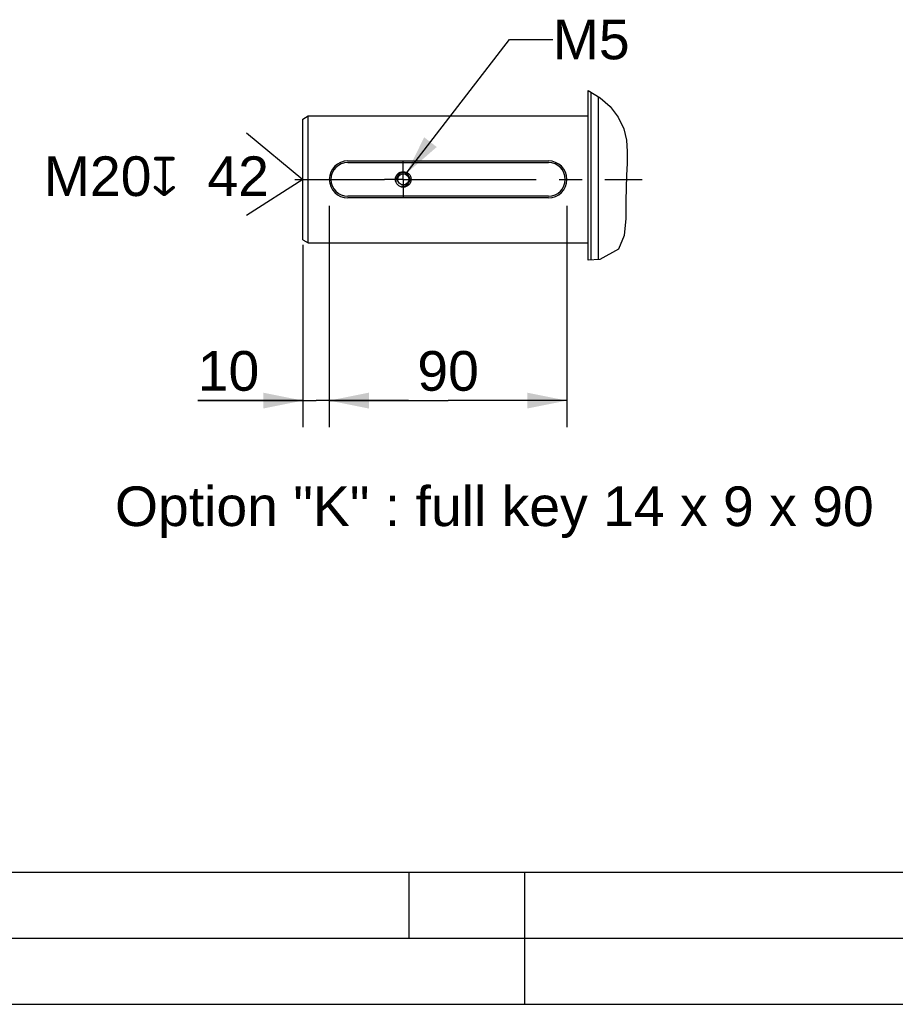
# Model space of a CAD drawing. Header units: millimetres. Extents: x 0 to 420, y 0 to 297.
# Tile 2 of 70: x 92 to 158, y 0 to 75. Entities that reach past the tile are written whole.
import ezdxf

# ---------------------------------------------------------------- set-up
doc = ezdxf.new("R2010")
doc.units = ezdxf.units.MM
doc.header["$LTSCALE"] = 23.1
doc.linetypes.add('CENTER', pattern=[0.6, 0.375, -0.075, 0.075, -0.075])
doc.layers.get('0').update_dxf_attribs({"linetype": 'CONTINUOUS'})
for name, color, linetype in [('AXIS', 7, 'CONTINUOUS'), ('COMPONENTS', 7, 'CONTINUOUS'), ('DETAIL', 7, 'CONTINUOUS'), ('DIMENSION', 7, 'CONTINUOUS')]:
    doc.layers.add(name, color=color, linetype=linetype)
doc.styles.get("Standard").update_dxf_attribs({"font": 'arial.ttf'})
doc.styles.add('TEXTSTYLE_4', font='gdt')
doc.dimstyles.new('DIMSTYLE_10', dxfattribs={"dimtxt": 3, "dimasz": 3, "dimexe": 0.18, "dimexo": 0.0625, "dimgap": 0.09, "dimtad": 1, "dimdec": 3, "dimlfac": 5, "dimdsep": 46, "dimtxsty": 'STANDARD', "dimblk": '_FILLED', "dimblk1": '_FILLED', "dimblk2": '_FILLED', "dimcen": 0.09, "dimadec": 0, "dimazin": 0, "dimtp": 0.3, "dimtm": 0.3, "dimtfac": 1, "dimtdec": 3, "dimtofl": 0, "dimtmove": 0, "dimatfit": 3, "dimldrblk": '_FILLED', "dimfxl": 1, "dimtolj": 1, "dimarcsym": 0})
doc.dimstyles.new('DIMSTYLE_9', dxfattribs={"dimtxt": 3, "dimasz": 3, "dimexe": 0.18, "dimexo": 0.0625, "dimgap": 0.09, "dimtad": 1, "dimdec": 3, "dimlfac": 5, "dimdsep": 46, "dimtxsty": 'STANDARD', "dimblk": '_FILLED', "dimblk1": '_FILLED', "dimblk2": '_FILLED', "dimcen": 0.09, "dimadec": 0, "dimazin": 0, "dimtp": 0.2, "dimtm": 0.2, "dimtfac": 1, "dimtdec": 3, "dimtofl": 0, "dimtmove": 0, "dimatfit": 3, "dimldrblk": '_FILLED', "dimfxl": 1, "dimtolj": 1, "dimarcsym": 0})
doc.dimstyles.get("Standard").update_dxf_attribs({"dimtxt": 3, "dimasz": 3, "dimexe": 0.18, "dimexo": 0.0625, "dimgap": 0.09, "dimtad": 1, "dimdec": 3, "dimdsep": 46, "dimtxsty": 'STANDARD', "dimblk": '_FILLED', "dimblk1": '_FILLED', "dimblk2": '_FILLED', "dimcen": 0.09, "dimadec": 0, "dimazin": 0, "dimtol": 1, "dimtp": 0.001, "dimtm": 0.001, "dimtfac": 1, "dimtdec": 3, "dimtofl": 0, "dimtmove": 0, "dimatfit": 3, "dimldrblk": '_FILLED', "dimfxl": 1, "dimtolj": 1, "dimarcsym": 0})

# ---------------------------------------------------------------- blocks, each defined once
blk = doc.blocks.new('_FILLED')
at = {"color": 0, "linetype": 'BYBLOCK'}
blk.add_solid([(0, 0), (-1, 0.2), (-1, -0.2)], dxfattribs=at)
blk = doc.blocks.new('*D12')
at = {"layer": 'DIMENSION', "color": 2, "linetype": 'CONTINUOUS'}
for p, q in [((115.196, 60.468), (115.196, 43.715)), ((113.196, 57.514), (113.196, 43.715)), ((113.196, 45.715), (105.228, 45.715)), ((105.228, 45.715), (114.196, 45.715)), ((121.196, 45.715), (114.196, 45.715)), ((115.196, 45.715), (121.196, 45.715))]:
    blk.add_line(p, q, dxfattribs=at)
at = {"layer": 'DIMENSION', "color": 2, "linetype": 'CONTINUOUS', "xscale": 3, "yscale": 3, "zscale": 3}
blk.add_blockref('_FILLED', (113.196, 45.715), dxfattribs=at)
at = {"layer": 'DIMENSION', "color": 2, "linetype": 'CONTINUOUS', "xscale": 3, "yscale": 3, "zscale": 3, "rotation": 180}
blk.add_blockref('_FILLED', (115.196, 45.715), dxfattribs=at)
at = {"layer": 'DIMENSION', "color": 2, "linetype": 'CONTINUOUS', "insert": (109.89, 49.465), "char_height": 3, "width": 4.66171, "attachment_point": 3, "line_spacing_factor": 0.9}
blk.add_mtext('10', dxfattribs=at)
blk = doc.blocks.new('*D13')
at = {"layer": 'DIMENSION', "color": 2, "linetype": 'CONTINUOUS'}
for p, q in [((115.196, 60.468), (115.196, 43.715)), ((133.196, 60.468), (133.196, 43.715)), ((115.196, 45.715), (124.196, 45.715)), ((133.196, 45.715), (124.196, 45.715))]:
    blk.add_line(p, q, dxfattribs=at)
at = {"layer": 'DIMENSION', "color": 2, "linetype": 'CONTINUOUS', "xscale": 3, "yscale": 3, "zscale": 3, "rotation": 180}
blk.add_blockref('_FILLED', (115.196, 45.715), dxfattribs=at)
at = {"layer": 'DIMENSION', "color": 2, "linetype": 'CONTINUOUS', "xscale": 3, "yscale": 3, "zscale": 3}
blk.add_blockref('_FILLED', (133.196, 45.715), dxfattribs=at)
at = {"layer": 'DIMENSION', "color": 2, "linetype": 'CONTINUOUS', "insert": (124.196, 49.465), "char_height": 3, "width": 4.66171, "attachment_point": 2, "line_spacing_factor": 0.9}
blk.add_mtext('90', dxfattribs=at)
blk = doc.blocks.new('CENTER_HOLE_ASM_BL5', base_point=(103.383, 62.863))
at = {"layer": 'DETAIL', "color": 2, "linetype": 'CONTINUOUS'}
for p, q in [((108.93, 66.004), (113.196, 62.468)), ((113.196, 62.468), (108.93, 59.721))]:
    blk.add_line(p, q, dxfattribs=at)
for s, p in [('M20', (93.57, 61.21)), ('42', (105.962, 61.21))]:
    blk.add_text(s, height=3, dxfattribs=at).set_placement(p)
at = {"layer": 'DETAIL', "color": 2, "linetype": 'CONTINUOUS', "style": 'TEXTSTYLE_4'}
blk.add_text('x', height=3, dxfattribs=at).set_placement((101.712, 61.21))

msp = doc.modelspace()

# ---------------------------------------------------------------- linework, layer by layer
at = {"color": 7, "linetype": 'CONTINUOUS'}
for p, q in [((134.79968, 69.19258), (135.71525, 68.64746)), ((135.71525, 68.64746), (136.47392, 67.97971)), ((136.47392, 67.97971), (137.08746, 67.18674)), ((137.08746, 67.18674), (137.509, 66.29427)), ((137.509, 66.29427), (137.69913, 65.44623)), ((137.69913, 65.44623), (137.76108, 64.56975)), ((137.76108, 64.56975), (137.75279, 63.69386)), ((137.75279, 63.69386), (137.7216, 62.76171)), ((137.7216, 62.76171), (137.68984, 61.82642)), ((137.68984, 61.82642), (137.67153, 60.84966)), ((137.67153, 60.84966), (137.65792, 59.50123)), ((137.65792, 59.50123), (137.52391, 58.21617)), ((137.52391, 58.21617), (137.10269, 57.19283)), ((137.10269, 57.19283), (135.69597, 56.39761)), ((135.69597, 56.39761), (134.79968, 56.33886)), ((25, 10), (410, 10))]:
    msp.add_line(p, q, dxfattribs=at)
at = {"color": 2, "linetype": 'CONTINUOUS'}
for p, q in [((121.25, 5), (121.25, 10)), ((130, 0), (130, 10)), ((20, 5), (415, 5)), ((0, 0), (232.75, 0))]:
    msp.add_line(p, q, dxfattribs=at)
at = {"layer": 'AXIS', "color": 2, "linetype": 'CENTER'}
for p, q in [((120.79568, 62.4676), (120.79568, 63.8876)), ((112.58109, 62.4676), (119.37568, 62.4676)), ((120.79568, 62.4676), (119.37568, 62.4676)), ((120.79568, 62.4676), (120.79568, 61.0476)), ((120.79568, 62.4676), (122.21568, 62.4676)), ((122.21568, 62.4676), (138.89165, 62.4676))]:
    msp.add_line(p, q, dxfattribs=at)
at = {"layer": 'COMPONENTS', "color": 7, "linetype": 'CONTINUOUS'}
for p, q in [((134.79968, 56.33886), (134.79968, 69.19258)), ((134.99971, 69.07348), (134.99971, 56.35197)), ((135.59968, 56.3913), (135.59968, 68.71626)), ((113.19568, 67.03666), (113.59568, 67.2676)), ((113.59568, 57.6676), (113.59568, 67.2676)), ((113.59568, 67.2676), (134.79968, 67.2676)), ((113.19568, 57.89854), (113.19568, 67.03666)), ((116.59568, 63.8676), (131.79568, 63.8676)), ((116.59568, 63.7476), (131.79568, 63.7476)), ((131.79568, 61.1876), (116.59568, 61.1876)), ((131.79568, 61.0676), (116.59568, 61.0676)), ((113.19568, 57.89854), (113.59568, 57.6676)), ((113.59568, 57.6676), (134.79968, 57.6676))]:
    msp.add_line(p, q, dxfattribs=at)
for radius in [0.59321, 0.42]:
    msp.add_circle((120.79568, 62.4676), radius, dxfattribs=at)
for centre, radius, start, end in [((116.59568, 62.4676), 1.4, 90, 270), ((116.59568, 62.4676), 1.28, 90, 270), ((131.79568, 62.4676), 1.4, 270, 90), ((131.79568, 62.4676), 1.28, 270, 90)]:
    msp.add_arc(centre, radius, start, end, dxfattribs=at)
at = {"layer": 'COMPONENTS', "color": 2, "linetype": 'CONTINUOUS'}
msp.add_arc((120.79568, 62.4676), 0.5, 255, 195, dxfattribs=at)

# ---------------------------------------------------------------- block references
at = {"layer": 'DETAIL', "color": 2, "linetype": 'CONTINUOUS'}
msp.add_blockref('CENTER_HOLE_ASM_BL5', (103.38306, 62.86251), dxfattribs=at)

# ---------------------------------------------------------------- texts
at = {"layer": 'DETAIL', "color": 2, "linetype": 'CONTINUOUS', "char_height": 3, "attachment_point": 1, "line_spacing_factor": 0.9}
for s, insert, width in [('M5', (132.12886, 74.55922), 5.8104089), ('Option "K" : full key 14 x 9 x 90', (98.9582, 39.21461), 57.401487)]:
    msp.add_mtext(s, dxfattribs=dict(at, insert=insert, width=width))

# ---------------------------------------------------------------- dimensions: what is measured, and where the dimension line sits
at = {"layer": 'DIMENSION', "color": 2, "linetype": 'CONTINUOUS'}
for base, p1, p2, dimstyle, picture, middle in [((115.19568, 45.71461), (113.19568, 57.51433), (115.19568, 60.4676), 'DIMSTYLE_9', '*D12', (102.89733, 47.96461)), ((133.19568, 45.71461), (115.19568, 60.4676), (133.19568, 60.4676), 'DIMSTYLE_10', '*D13', (121.86483, 47.96461))]:
    dim = msp.add_linear_dim(base=base, p1=p1, p2=p2, dimstyle=dimstyle, dxfattribs=at)
    dim.commit()
    dim.dimension.update_dxf_attribs({"geometry": picture, "text_midpoint": middle, "dimtype": 160})

# ---------------------------------------------------------------- leaders
at = {"layer": 'DETAIL', "color": 2, "linetype": 'CONTINUOUS'}
msp.add_leader([(121.02804, 62.91032), (128.85609, 73.05922), (132.12886, 73.05922)], dimstyle='STANDARD', override={"dimtad": 0}, dxfattribs=at)

doc.saveas('drawing.dxf')
